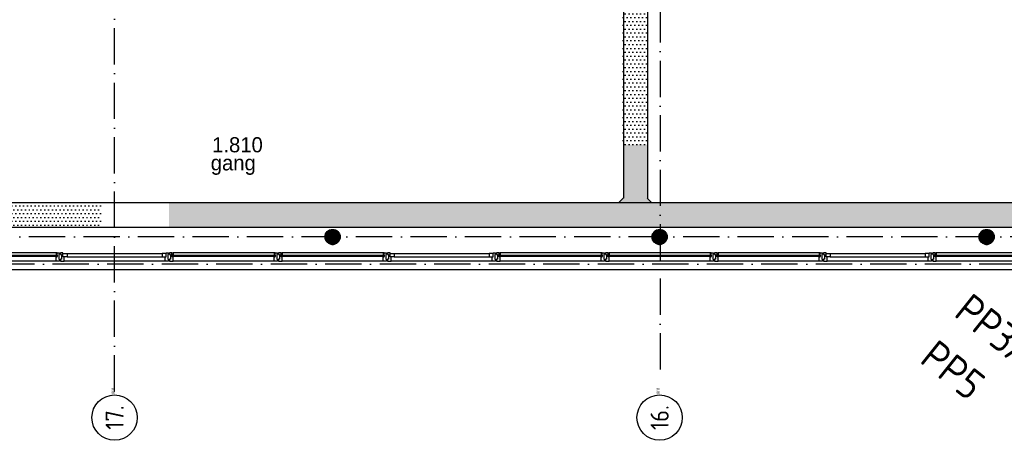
# Model space of a CAD drawing. Header units: millimetres. Extents: x 84333 to 240712, y -2244 to 84291.
# Tile 5 of 74: x 104151 to 120410, y 38666 to 45615. Entities that reach past the tile are written whole.
import ezdxf
from ezdxf.enums import TextEntityAlignment as Align

# ---------------------------------------------------------------- set-up
doc = ezdxf.new("R2010")
doc.units = ezdxf.units.MM
doc.header["$LTSCALE"] = 100
doc.linetypes.add('DASHDOT', pattern=[9, 6, -1.5, 0, -1.5])
for name, color, linetype in [('AFDELING', 4, 'CONTINUOUS'), ('AL$7----_STRAMIEN', 1, 'DASHDOT'), ('AL21----_BUITENWAND', 4, 'CONTINUOUS'), ('AL28----_KONSTRUKTIE', 3, 'CONTINUOUS'), ('AL31----_BUITENKOZ', 7, 'CONTINUOUS'), ('ALN-----_BLOCKNAAM', 2, 'CONTINUOUS'), ('ALXAA---_GEWBETON', 12, 'CONTINUOUS'), ('ALXOU---_GLAS', 7, 'CONTINUOUS'), ('BOUW', 8, 'CONTINUOUS'), ('EL6441--_DATACOM', 3, 'CONTINUOUS'), ('KABELGGOOT1', 8, 'CONTINUOUS'), ('TEKST50', 90, 'CONTINUOUS')]:
    doc.layers.add(name, color=color, linetype=linetype)
doc.styles.add('BURO-025', font='BUROFONT.shx', dxfattribs={"height": 250})
doc.styles.add('MAATVOERING', font='iso.shx')
doc.styles.get("Standard").update_dxf_attribs({"font": 'iso.shx'})
doc.styles.add('TECHNIC', font='technic_.ttf')

# ---------------------------------------------------------------- blocks, each defined once
blk = doc.blocks.new('1011')
at = {"layer": 'AL$7----_STRAMIEN', "color": 7, "linetype": 'Continuous'}
blk.add_circle((-750, 0), 750, dxfattribs=at)
at = {"layer": 'AL$7----_STRAMIEN', "color": 3, "linetype": 'Continuous'}
blk.add_attdef('STR-NAAM', text='', height=600, rotation=360, dxfattribs=at).set_placement((-750, 0), align=Align.MIDDLE)
at = {"layer": 'ALN-----_BLOCKNAAM', "linetype": 'Continuous'}
blk.add_text('1011', height=100, dxfattribs=at).set_placement((0, 0))
blk = doc.blocks.new('A$C13e6995e')
at = {"layer": 'KABELGGOOT1'}
h = blk.add_hatch(dxfattribs=at)
h.set_pattern_fill('DOTS', color=256, scale=40, style=0)
h.set_pattern_definition([(8e-14, (40902.79, 199192.7), (31.75, 63.5), [0, -63.5])])
h.paths.add_polyline_path([(30183, 48465), (29783, 48465), (29783, 45796), (30183, 45796)])
h = blk.add_hatch(dxfattribs=at)
h.set_pattern_fill('DOTS', color=256, scale=40, style=0)
h.set_pattern_definition([(8e-14, (40914.7, 199192.7), (31.75, 63.5), [0, -63.5])])
h.paths.add_polyline_path([(30195, 45796), (29795, 45796), (29795, 44908), (29720, 44833), (22286, 44833), (22286, 44433), (40728, 44433), (40728, 44833), (30270, 44833), (30195, 44911)])
h = blk.add_hatch(dxfattribs=at)
h.set_pattern_fill('DOTS', color=256, scale=40, style=0)
h.set_pattern_definition([(8e-14, (39793.956, 199192.7), (31.75, 63.5), [0, -63.5])])
h.paths.add_polyline_path([(21166, 44833), (15703, 44833), (15703, 44433), (21166, 44433)])
at = {"layer": 'AL$7----_STRAMIEN', "color": 1}
for p, q in [((30395, 79585), (30395, 41988)), ((21385, 41718), (21385, 49976)), ((151985, 44270), (8891, 44270)), ((152377, 43820), (9684, 43820))]:
    blk.add_line(p, q, dxfattribs=at)
at = {"layer": 'AL21----_BUITENWAND', "color": 8}
blk.add_line((13645, 43730), (39315, 43730), dxfattribs=at)
at = {"layer": 'AL28----_KONSTRUKTIE', "color": 8}
for centre in [(24985, 44270), (30385, 44270), (35785, 44270)]:
    blk.add_circle(centre, 125, dxfattribs=at)
at = {"layer": 'AL31----_BUITENKOZ', "color": 8}
for p, q in [((20420, 44010), (18750, 44010)), ((20600, 43997), (22170, 43997)), ((20600, 43943), (22170, 43943)), ((24020, 44010), (22350, 44010)), ((25820, 44010), (24150, 44010)), ((26000, 43997), (27570, 43997)), ((26000, 43943), (27570, 43943)), ((29420, 44010), (27750, 44010)), ((31220, 44010), (29550, 44010)), ((33020, 44010), (31350, 44010)), ((33200, 43997), (34770, 43997)), ((33200, 43943), (34770, 43943)), ((36620, 44010), (34950, 44010)), ((20420, 43871), (18750, 43871)), ((22220, 43871), (20550, 43871)), ((24020, 43871), (22350, 43871)), ((25820, 43871), (24150, 43871)), ((27620, 43871), (25950, 43871)), ((29420, 43871), (27750, 43871)), ((31220, 43871), (29550, 43871)), ((33020, 43871), (31350, 43871)), ((34820, 43871), (33150, 43871)), ((36620, 43871), (34950, 43871))]:
    blk.add_line(p, q, dxfattribs=at)
at = {"layer": 'AL31----_BUITENKOZ', "color": 8, "linetype": 'Continuous'}
for p, q in [((20432, 44010), (20420, 44010)), ((20420, 44010), (20420, 43973)), ((20420, 43973), (20437, 43973)), ((20420, 43890), (20420, 43943)), ((20420, 43943), (20437, 43943)), ((20432, 44005), (20432, 44010)), ((20437, 44005), (20432, 44005)), ((20437, 44010), (20476, 44010)), ((20437, 43943), (20437, 44010)), ((20437, 43973), (20437, 44005)), ((20476, 43980), (20462, 43980)), ((20462, 43980), (20462, 43900)), ((20462, 43900), (20476, 43900)), ((20476, 44010), (20476, 44004)), ((20476, 44004), (20476, 43990)), ((20476, 43990), (20476, 43990)), ((20476, 43990), (20476, 43980)), ((20476, 43900), (20476, 43891)), ((20533, 44010), (20494, 44010)), ((20494, 44010), (20494, 44004)), ((20494, 44004), (20494, 43990)), ((20494, 43990), (20494, 43990)), ((20494, 43990), (20494, 43980)), ((20494, 43980), (20508, 43980)), ((20508, 43900), (20494, 43900)), ((20494, 43900), (20494, 43891)), ((20508, 43980), (20508, 43900)), ((20533, 43943), (20533, 44010)), ((20533, 43943), (20533, 43997)), ((20533, 43997), (20600, 43997)), ((20550, 43943), (20533, 43943)), ((20600, 43943), (20533, 43943)), ((20550, 43890), (20550, 43943)), ((20600, 43997), (20600, 43943)), ((22237, 43997), (22170, 43997)), ((22170, 43997), (22170, 43943)), ((22170, 43943), (22237, 43943)), ((22220, 43890), (22220, 43943)), ((22220, 43943), (22237, 43943)), ((22237, 44010), (22276, 44010)), ((22237, 43943), (22237, 44010)), ((22237, 43943), (22237, 43997)), ((22276, 43981), (22262, 43981)), ((22262, 43981), (22262, 43901)), ((22262, 43901), (22276, 43901)), ((22276, 44010), (22276, 44004)), ((22276, 44004), (22276, 43990)), ((22276, 43990), (22276, 43990)), ((22276, 43990), (22276, 43981)), ((22276, 43901), (22276, 43891)), ((22333, 44010), (22294, 44010)), ((22294, 44010), (22294, 44004)), ((22294, 44004), (22294, 43990)), ((22294, 43990), (22294, 43990)), ((22294, 43990), (22294, 43980)), ((22294, 43980), (22308, 43980)), ((22308, 43900), (22294, 43900)), ((22294, 43900), (22294, 43891)), ((22308, 43980), (22308, 43900)), ((22333, 43943), (22333, 44010)), ((22333, 43973), (22333, 44005)), ((22333, 44005), (22338, 44005)), ((22350, 43973), (22333, 43973)), ((22350, 43943), (22333, 43943)), ((22338, 44005), (22338, 44010)), ((22338, 44010), (22350, 44010)), ((22350, 44010), (22350, 43973)), ((22350, 43890), (22350, 43943)), ((24032, 44010), (24020, 44010)), ((24020, 44010), (24020, 43973)), ((24020, 43973), (24037, 43973)), ((24020, 43890), (24020, 43943)), ((24020, 43943), (24037, 43943)), ((24032, 44005), (24032, 44010)), ((24037, 44005), (24032, 44005)), ((24037, 44010), (24076, 44010)), ((24037, 43943), (24037, 44010)), ((24037, 43973), (24037, 44005)), ((24076, 43980), (24062, 43980)), ((24062, 43980), (24062, 43900)), ((24062, 43900), (24076, 43900)), ((24076, 44010), (24076, 44004)), ((24076, 44004), (24076, 43990)), ((24076, 43990), (24076, 43990)), ((24076, 43990), (24076, 43980)), ((24076, 43900), (24076, 43891)), ((24133, 44010), (24094, 44010)), ((24094, 44010), (24094, 44004)), ((24094, 44004), (24094, 43990)), ((24094, 43990), (24094, 43990)), ((24094, 43990), (24094, 43980)), ((24094, 43980), (24108, 43980)), ((24108, 43900), (24094, 43900)), ((24094, 43900), (24094, 43891)), ((24108, 43980), (24108, 43900)), ((24133, 43943), (24133, 44010)), ((24133, 43973), (24133, 44005)), ((24133, 44005), (24138, 44005)), ((24150, 43973), (24133, 43973)), ((24150, 43943), (24133, 43943)), ((24138, 44005), (24138, 44010)), ((24138, 44010), (24150, 44010)), ((24150, 44010), (24150, 43973)), ((24150, 43890), (24150, 43943)), ((25832, 44010), (25820, 44010)), ((25820, 44010), (25820, 43973)), ((25820, 43973), (25837, 43973)), ((25820, 43890), (25820, 43943)), ((25820, 43943), (25837, 43943)), ((25832, 44005), (25832, 44010)), ((25837, 44005), (25832, 44005)), ((25837, 44010), (25876, 44010)), ((25837, 43943), (25837, 44010)), ((25837, 43973), (25837, 44005)), ((25876, 43980), (25862, 43980)), ((25862, 43980), (25862, 43900)), ((25862, 43900), (25876, 43900)), ((25876, 44010), (25876, 44004)), ((25876, 44004), (25876, 43990)), ((25876, 43990), (25876, 43990)), ((25876, 43990), (25876, 43980)), ((25876, 43900), (25876, 43891)), ((25933, 44010), (25894, 44010)), ((25894, 44010), (25894, 44004)), ((25894, 44004), (25894, 43990)), ((25894, 43990), (25894, 43990)), ((25894, 43990), (25894, 43980)), ((25894, 43980), (25908, 43980)), ((25908, 43900), (25894, 43900)), ((25894, 43900), (25894, 43891)), ((25908, 43980), (25908, 43900)), ((25933, 43943), (25933, 44010)), ((25933, 43943), (25933, 43997)), ((25933, 43997), (26000, 43997)), ((25950, 43943), (25933, 43943)), ((26000, 43943), (25933, 43943)), ((25950, 43890), (25950, 43943)), ((26000, 43997), (26000, 43943)), ((27637, 43997), (27570, 43997)), ((27570, 43997), (27570, 43943)), ((27570, 43943), (27637, 43943)), ((27620, 43890), (27620, 43943)), ((27620, 43943), (27637, 43943)), ((27637, 44010), (27676, 44010)), ((27637, 43943), (27637, 44010)), ((27637, 43943), (27637, 43997)), ((27676, 43981), (27662, 43981)), ((27662, 43981), (27662, 43901)), ((27662, 43901), (27676, 43901)), ((27676, 44010), (27676, 44004)), ((27676, 44004), (27676, 43990)), ((27676, 43990), (27676, 43990)), ((27676, 43990), (27676, 43981)), ((27676, 43901), (27676, 43891)), ((27733, 44010), (27694, 44010)), ((27694, 44010), (27694, 44004)), ((27694, 44004), (27694, 43990)), ((27694, 43990), (27694, 43990)), ((27694, 43990), (27694, 43980)), ((27694, 43980), (27708, 43980)), ((27708, 43900), (27694, 43900)), ((27694, 43900), (27694, 43891)), ((27708, 43980), (27708, 43900)), ((27733, 43943), (27733, 44010)), ((27733, 43973), (27733, 44005)), ((27733, 44005), (27738, 44005)), ((27750, 43973), (27733, 43973)), ((27750, 43943), (27733, 43943)), ((27738, 44005), (27738, 44010)), ((27738, 44010), (27750, 44010)), ((27750, 44010), (27750, 43973)), ((27750, 43890), (27750, 43943)), ((29432, 44010), (29420, 44010)), ((29420, 44010), (29420, 43973)), ((29420, 43973), (29437, 43973)), ((29420, 43890), (29420, 43943)), ((29420, 43943), (29437, 43943)), ((29432, 44005), (29432, 44010)), ((29437, 44005), (29432, 44005)), ((29437, 44010), (29476, 44010)), ((29437, 43943), (29437, 44010)), ((29437, 43973), (29437, 44005)), ((29476, 43980), (29462, 43980)), ((29462, 43980), (29462, 43900)), ((29462, 43900), (29476, 43900)), ((29476, 44010), (29476, 44004)), ((29476, 44004), (29476, 43990)), ((29476, 43990), (29476, 43990)), ((29476, 43990), (29476, 43980)), ((29476, 43900), (29476, 43891)), ((29533, 44010), (29494, 44010)), ((29494, 44010), (29494, 44004)), ((29494, 44004), (29494, 43990)), ((29494, 43990), (29494, 43990)), ((29494, 43990), (29494, 43980)), ((29494, 43980), (29508, 43980)), ((29508, 43900), (29494, 43900)), ((29494, 43900), (29494, 43891)), ((29508, 43980), (29508, 43900)), ((29533, 43943), (29533, 44010)), ((29533, 43973), (29533, 44005)), ((29533, 44005), (29538, 44005)), ((29550, 43973), (29533, 43973)), ((29550, 43943), (29533, 43943)), ((29538, 44005), (29538, 44010)), ((29538, 44010), (29550, 44010)), ((29550, 44010), (29550, 43973)), ((29550, 43890), (29550, 43943)), ((31232, 44010), (31220, 44010)), ((31220, 44010), (31220, 43973)), ((31220, 43973), (31237, 43973)), ((31220, 43890), (31220, 43943)), ((31220, 43943), (31237, 43943)), ((31232, 44005), (31232, 44010)), ((31237, 44005), (31232, 44005)), ((31237, 44010), (31276, 44010)), ((31237, 43943), (31237, 44010)), ((31237, 43973), (31237, 44005)), ((31276, 43980), (31262, 43980)), ((31262, 43980), (31262, 43900)), ((31262, 43900), (31276, 43900)), ((31276, 44010), (31276, 44004)), ((31276, 44004), (31276, 43990)), ((31276, 43990), (31276, 43990)), ((31276, 43990), (31276, 43980)), ((31276, 43900), (31276, 43891)), ((31333, 44010), (31294, 44010)), ((31294, 44010), (31294, 44004)), ((31294, 44004), (31294, 43990)), ((31294, 43990), (31294, 43990)), ((31294, 43990), (31294, 43980)), ((31294, 43980), (31308, 43980)), ((31308, 43900), (31294, 43900)), ((31294, 43900), (31294, 43891)), ((31308, 43980), (31308, 43900)), ((31333, 43943), (31333, 44010)), ((31333, 43973), (31333, 44005)), ((31333, 44005), (31338, 44005)), ((31350, 43973), (31333, 43973)), ((31350, 43943), (31333, 43943)), ((31338, 44005), (31338, 44010)), ((31338, 44010), (31350, 44010)), ((31350, 44010), (31350, 43973)), ((31350, 43890), (31350, 43943)), ((33032, 44010), (33020, 44010)), ((33020, 44010), (33020, 43973)), ((33020, 43973), (33037, 43973)), ((33020, 43890), (33020, 43943)), ((33020, 43943), (33037, 43943)), ((33032, 44005), (33032, 44010)), ((33037, 44005), (33032, 44005)), ((33037, 44010), (33076, 44010)), ((33037, 43943), (33037, 44010)), ((33037, 43973), (33037, 44005)), ((33076, 43980), (33062, 43980)), ((33062, 43980), (33062, 43900)), ((33062, 43900), (33076, 43900)), ((33076, 44010), (33076, 44004)), ((33076, 44004), (33076, 43990)), ((33076, 43990), (33076, 43990)), ((33076, 43990), (33076, 43980)), ((33076, 43900), (33076, 43891)), ((33133, 44010), (33094, 44010)), ((33094, 44010), (33094, 44004)), ((33094, 44004), (33094, 43990)), ((33094, 43990), (33094, 43990)), ((33094, 43990), (33094, 43980)), ((33094, 43980), (33108, 43980)), ((33108, 43900), (33094, 43900)), ((33094, 43900), (33094, 43891)), ((33108, 43980), (33108, 43900)), ((33133, 43943), (33133, 44010)), ((33133, 43943), (33133, 43997)), ((33133, 43997), (33200, 43997)), ((33150, 43943), (33133, 43943)), ((33200, 43943), (33133, 43943)), ((33150, 43890), (33150, 43943)), ((33200, 43997), (33200, 43943)), ((34837, 43997), (34770, 43997)), ((34770, 43997), (34770, 43943)), ((34770, 43943), (34837, 43943)), ((34820, 43890), (34820, 43943)), ((34820, 43943), (34837, 43943)), ((34837, 44010), (34876, 44010)), ((34837, 43943), (34837, 44010)), ((34837, 43943), (34837, 43997)), ((34876, 43981), (34862, 43981)), ((34862, 43981), (34862, 43901)), ((34862, 43901), (34876, 43901)), ((34876, 44010), (34876, 44004)), ((34876, 44004), (34876, 43990)), ((34876, 43990), (34876, 43990)), ((34876, 43990), (34876, 43981)), ((34876, 43901), (34876, 43891)), ((34933, 44010), (34894, 44010)), ((34894, 44010), (34894, 44004)), ((34894, 44004), (34894, 43990)), ((34894, 43990), (34894, 43990)), ((34894, 43990), (34894, 43980)), ((34894, 43980), (34908, 43980)), ((34908, 43900), (34894, 43900)), ((34894, 43900), (34894, 43891)), ((34908, 43980), (34908, 43900)), ((34933, 43943), (34933, 44010)), ((34933, 43973), (34933, 44005)), ((34933, 44005), (34938, 44005)), ((34950, 43973), (34933, 43973)), ((34950, 43943), (34933, 43943)), ((34938, 44005), (34938, 44010)), ((34938, 44010), (34950, 44010)), ((34950, 44010), (34950, 43973)), ((34950, 43890), (34950, 43943)), ((20420, 43882), (20420, 43890)), ((20420, 43878), (20420, 43882)), ((20420, 43871), (20420, 43878)), ((20457, 43871), (20420, 43871)), ((20476, 43871), (20457, 43871)), ((20476, 43891), (20476, 43891)), ((20476, 43891), (20476, 43877)), ((20476, 43877), (20476, 43871)), ((20494, 43891), (20494, 43891)), ((20494, 43891), (20494, 43877)), ((20494, 43877), (20494, 43871)), ((20494, 43871), (20513, 43871)), ((20513, 43871), (20550, 43871)), ((20550, 43882), (20550, 43890)), ((20550, 43878), (20550, 43882)), ((20550, 43871), (20550, 43878)), ((22220, 43882), (22220, 43890)), ((22220, 43878), (22220, 43882)), ((22220, 43871), (22220, 43878)), ((22257, 43871), (22220, 43871)), ((22276, 43871), (22257, 43871)), ((22276, 43891), (22276, 43891)), ((22276, 43891), (22276, 43877)), ((22276, 43877), (22276, 43871)), ((22294, 43891), (22294, 43891)), ((22294, 43891), (22294, 43877)), ((22294, 43877), (22294, 43871)), ((22294, 43871), (22313, 43871)), ((22313, 43871), (22350, 43871)), ((22350, 43882), (22350, 43890)), ((22350, 43878), (22350, 43882)), ((22350, 43871), (22350, 43878)), ((24020, 43882), (24020, 43890)), ((24020, 43878), (24020, 43882)), ((24020, 43871), (24020, 43878)), ((24057, 43871), (24020, 43871)), ((24076, 43871), (24057, 43871)), ((24076, 43891), (24076, 43891)), ((24076, 43891), (24076, 43877)), ((24076, 43877), (24076, 43871)), ((24094, 43891), (24094, 43891)), ((24094, 43891), (24094, 43877)), ((24094, 43877), (24094, 43871)), ((24094, 43871), (24113, 43871)), ((24113, 43871), (24150, 43871)), ((24150, 43882), (24150, 43890)), ((24150, 43878), (24150, 43882)), ((24150, 43871), (24150, 43878)), ((25820, 43882), (25820, 43890)), ((25820, 43878), (25820, 43882)), ((25820, 43871), (25820, 43878)), ((25857, 43871), (25820, 43871)), ((25876, 43871), (25857, 43871)), ((25876, 43891), (25876, 43891)), ((25876, 43891), (25876, 43877)), ((25876, 43877), (25876, 43871)), ((25894, 43891), (25894, 43891)), ((25894, 43891), (25894, 43877)), ((25894, 43877), (25894, 43871)), ((25894, 43871), (25913, 43871)), ((25913, 43871), (25950, 43871)), ((25950, 43882), (25950, 43890)), ((25950, 43878), (25950, 43882)), ((25950, 43871), (25950, 43878)), ((27620, 43882), (27620, 43890)), ((27620, 43878), (27620, 43882)), ((27620, 43871), (27620, 43878)), ((27657, 43871), (27620, 43871)), ((27676, 43871), (27657, 43871)), ((27676, 43891), (27676, 43891)), ((27676, 43891), (27676, 43877)), ((27676, 43877), (27676, 43871)), ((27694, 43891), (27694, 43891)), ((27694, 43891), (27694, 43877)), ((27694, 43877), (27694, 43871)), ((27694, 43871), (27713, 43871)), ((27713, 43871), (27750, 43871)), ((27750, 43882), (27750, 43890)), ((27750, 43878), (27750, 43882)), ((27750, 43871), (27750, 43878)), ((29420, 43882), (29420, 43890)), ((29420, 43878), (29420, 43882)), ((29420, 43871), (29420, 43878)), ((29457, 43871), (29420, 43871)), ((29476, 43871), (29457, 43871)), ((29476, 43891), (29476, 43891)), ((29476, 43891), (29476, 43877)), ((29476, 43877), (29476, 43871)), ((29494, 43891), (29494, 43891)), ((29494, 43891), (29494, 43877)), ((29494, 43877), (29494, 43871)), ((29494, 43871), (29513, 43871)), ((29513, 43871), (29550, 43871)), ((29550, 43882), (29550, 43890)), ((29550, 43878), (29550, 43882)), ((29550, 43871), (29550, 43878)), ((31220, 43882), (31220, 43890)), ((31220, 43878), (31220, 43882)), ((31220, 43871), (31220, 43878)), ((31257, 43871), (31220, 43871)), ((31276, 43871), (31257, 43871)), ((31276, 43891), (31276, 43891)), ((31276, 43891), (31276, 43877)), ((31276, 43877), (31276, 43871)), ((31294, 43891), (31294, 43891)), ((31294, 43891), (31294, 43877)), ((31294, 43877), (31294, 43871)), ((31294, 43871), (31313, 43871)), ((31313, 43871), (31350, 43871)), ((31350, 43882), (31350, 43890)), ((31350, 43878), (31350, 43882)), ((31350, 43871), (31350, 43878)), ((33020, 43882), (33020, 43890)), ((33020, 43878), (33020, 43882)), ((33020, 43871), (33020, 43878)), ((33057, 43871), (33020, 43871)), ((33076, 43871), (33057, 43871)), ((33076, 43891), (33076, 43891)), ((33076, 43891), (33076, 43877)), ((33076, 43877), (33076, 43871)), ((33094, 43891), (33094, 43891)), ((33094, 43891), (33094, 43877)), ((33094, 43877), (33094, 43871)), ((33094, 43871), (33113, 43871)), ((33113, 43871), (33150, 43871)), ((33150, 43882), (33150, 43890)), ((33150, 43878), (33150, 43882)), ((33150, 43871), (33150, 43878)), ((34820, 43882), (34820, 43890)), ((34820, 43878), (34820, 43882)), ((34820, 43871), (34820, 43878)), ((34857, 43871), (34820, 43871)), ((34876, 43871), (34857, 43871)), ((34876, 43891), (34876, 43891)), ((34876, 43891), (34876, 43877)), ((34876, 43877), (34876, 43871)), ((34894, 43891), (34894, 43891)), ((34894, 43891), (34894, 43877)), ((34894, 43877), (34894, 43871)), ((34894, 43871), (34913, 43871)), ((34913, 43871), (34950, 43871)), ((34950, 43882), (34950, 43890)), ((34950, 43878), (34950, 43882)), ((34950, 43871), (34950, 43878))]:
    blk.add_line(p, q, dxfattribs=at)
at = {"layer": 'ALXAA---_GEWBETON', "color": 8}
for p, q in [((24860, 44266), (25110, 44266)), ((24861, 44286), (25109, 44286)), ((24862, 44246), (25108, 44246)), ((24865, 44306), (25105, 44306)), ((24868, 44226), (25102, 44226)), ((24873, 44326), (25097, 44326)), ((24885, 44346), (25084, 44346)), ((24905, 44366), (25065, 44366)), ((24938, 44386), (25032, 44386)), ((30260, 44266), (30510, 44266)), ((30261, 44286), (30509, 44286)), ((30262, 44246), (30508, 44246)), ((30265, 44306), (30505, 44306)), ((30268, 44226), (30502, 44226)), ((30273, 44326), (30497, 44326)), ((30285, 44346), (30484, 44346)), ((30305, 44366), (30465, 44366)), ((30338, 44386), (30432, 44386)), ((35660, 44266), (35910, 44266)), ((35661, 44286), (35909, 44286)), ((35662, 44246), (35908, 44246)), ((35665, 44306), (35905, 44306)), ((35668, 44226), (35902, 44226)), ((35673, 44326), (35897, 44326)), ((35685, 44346), (35884, 44346)), ((35705, 44366), (35865, 44366)), ((35738, 44386), (35832, 44386)), ((24878, 44206), (25092, 44206)), ((24893, 44186), (25077, 44186)), ((24916, 44166), (25054, 44166)), ((24972, 44146), (24998, 44146)), ((30278, 44206), (30492, 44206)), ((30293, 44186), (30477, 44186)), ((30316, 44166), (30454, 44166)), ((30372, 44146), (30398, 44146)), ((35678, 44206), (35892, 44206)), ((35693, 44186), (35877, 44186)), ((35716, 44166), (35854, 44166)), ((35772, 44146), (35798, 44146))]:
    blk.add_line(p, q, dxfattribs=at)
at = {"layer": 'ALXOU---_GLAS', "color": 8}
for p, q in [((18735, 43971), (20435, 43971)), ((20435, 43945), (18735, 43945)), ((20435, 43971), (20435, 43945)), ((22335, 43945), (22335, 43971)), ((22335, 43971), (24035, 43971)), ((24035, 43945), (22335, 43945)), ((24035, 43971), (24035, 43945)), ((24135, 43945), (24135, 43971)), ((24135, 43971), (25835, 43971)), ((25835, 43945), (24135, 43945)), ((25835, 43971), (25835, 43945)), ((27735, 43945), (27735, 43971)), ((27735, 43971), (29435, 43971)), ((29435, 43945), (27735, 43945)), ((29435, 43971), (29435, 43945)), ((29535, 43945), (29535, 43971)), ((29535, 43971), (31235, 43971)), ((31235, 43945), (29535, 43945)), ((31235, 43971), (31235, 43945)), ((31335, 43945), (31335, 43971)), ((31335, 43971), (33035, 43971)), ((33035, 43945), (31335, 43945)), ((33035, 43971), (33035, 43945)), ((34935, 43945), (34935, 43971)), ((34935, 43971), (36635, 43971)), ((36635, 43945), (34935, 43945))]:
    blk.add_line(p, q, dxfattribs=at)
at = {"layer": 'KABELGGOOT1'}
for p, q in [((29788, 77648, 3650), (29788, 44908, 3650)), ((30188, 44911, 3650), (30188, 72838, 3650)), ((29782, 44908, 3650), (29707, 44833, 3650)), ((30257, 44833, 3650), (30182, 44911, 3650)), ((29163, 44833, 3650), (14421, 44833, 3650)), ((46924, 44833, 3650), (29149, 44833, 3650)), ((13946, 44433, 3650), (46924, 44433, 3650))]:
    blk.add_line(p, q, dxfattribs=at)
at = {"layer": 'AL$7----_STRAMIEN', "xscale": 0.5, "yscale": 0.5, "zscale": 0.5, "rotation": 90.00000000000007}
for p, values in [((21385, 41660), {'STR-NAAM': '17.'}), ((30385, 41660), {'STR-NAAM': '16.'})]:
    blk.add_blockref('1011', p, dxfattribs=at).add_auto_attribs(values)
at = {"layer": 'AFDELING', "color": 8, "style": 'TECHNIC'}
for p in [(92219, 54468), (58038, 41625), (88108, 41444)]:
    blk.add_attdef('VIDE', text='', height=500, dxfattribs=at).set_placement(p, align=Align.CENTER)
blk.add_attdef('VIDE', text='', height=500, rotation=90, dxfattribs=at).set_placement((75129, 25766), align=Align.CENTER)
at = {"layer": 'BOUW', "style": 'BURO-025'}
for s, p in [('1.810', (22996, 45668)), ('gang', (22973, 45369))]:
    blk.add_text(s, height=250, dxfattribs=at).set_placement(p)

msp = doc.modelspace()

# ---------------------------------------------------------------- block references
at = {"layer": 'EL6441--_DATACOM'}
msp.add_blockref('A$C13e6995e', (84333, -2244), dxfattribs=at)

# ---------------------------------------------------------------- texts
at = {"layer": 'TEKST50', "style": 'MAATVOERING'}
for s, p in [('PP3A', (119555, 40731)), ('PP5', (118989, 39964))]:
    msp.add_text(s, height=500, rotation=321.3613, dxfattribs=at).set_placement(p)

doc.saveas('drawing.dxf')
